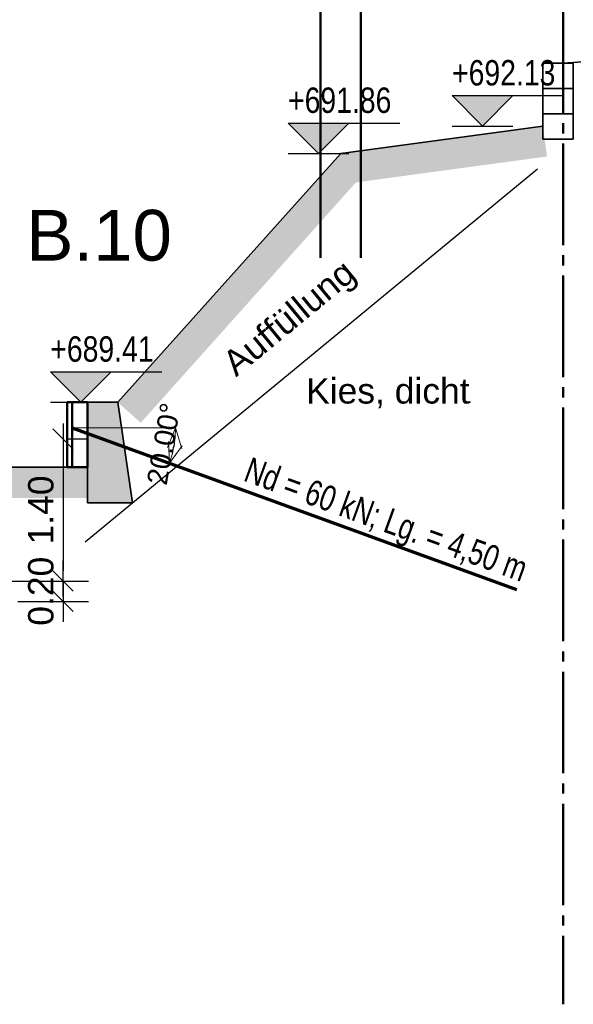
# Model space of a CAD drawing. Header units: metres. Extents: x 1 to 118, y 1 to 83.
# Tile 3 of 35: x 14.64 to 20.09, y 32.08 to 41.78. Entities that reach past the tile are written whole.
import ezdxf

# ---------------------------------------------------------------- set-up
doc = ezdxf.new("R2010")
doc.units = ezdxf.units.M
doc.linetypes.add('ACHSE3', pattern=[1.25, 1, -0.1, 0.05, -0.1])
doc.linetypes.add('DURCHG', pattern=[0])
for name, color, linetype in [('B_ume', 7, 'Continuous'), ('Bestand', 7, 'Continuous'), ('Bodenprofil', 7, 'Continuous'), ('Gel_nde', 7, 'Continuous'), ('Grundst_cksgrenze', 7, 'Continuous'), ('MAKET', 7, 'Continuous'), ('N_gel', 7, 'Continuous'), ('Spritzbetonwand', 7, 'Continuous'), ('TEXTE', 7, 'Continuous')]:
    doc.layers.add(name, color=color, linetype=linetype)
doc.styles.add('Arial', font='arial.ttf')
doc.dimstyles.new('ISBPFEIL06E', dxfattribs={"dimtxt": 0.2, "dimasz": 0.1, "dimexe": 0.15, "dimexo": 1.1, "dimgap": 0, "dimtad": 1, "dimzin": 0, "dimdsep": 46, "dimtxsty": 'Arial', "dimblk": 'ID60', "dimblk1": 'ID60', "dimblk2": 'ID60', "dimsah": 1, "dimcen": 0.09, "dimse1": 1, "dimse2": 1, "dimclrd": 7, "dimclre": 7, "dimclrt": 7, "dimazin": 0, "dimtfac": 1, "dimtdec": 4, "dimtix": 1, "dimtmove": 2, "dimatfit": 3, "dimfxl": 1, "dimtvp": 0.005, "dimtolj": 1, "dimtzin": 0, "dimarcsym": 0})
doc.dimstyles.new('ISBSTRICH4E', dxfattribs={"dimtxt": 0.25, "dimasz": 0.1, "dimexe": 0.25, "dimexo": 1, "dimgap": 0.09, "dimtad": 1, "dimzin": 0, "dimdsep": 46, "dimtxsty": 'Arial', "dimblk": 'ID4', "dimblk1": 'ID4', "dimblk2": 'ID4', "dimsah": 1, "dimcen": 0.09, "dimdle": 0.15, "dimclrd": 7, "dimclre": 7, "dimclrt": 7, "dimazin": 0, "dimtfac": 1, "dimtdec": 4, "dimtix": 1, "dimtmove": 2, "dimatfit": 3, "dimfxl": 1, "dimtvp": 0.004, "dimtolj": 1, "dimtzin": 0, "dimarcsym": 0})

# ---------------------------------------------------------------- blocks, each defined once
blk = doc.blocks.new('DIM100')
at = {"layer": 'MAKET', "color": 4}
for p in [(19.7928, 40.7282), (17.8001, 40.4582), (19.0722, 38.0082)]:
    blk.add_point(p, dxfattribs=at)
blk = doc.blocks.new('DIM104')
at = {"layer": 'MAKET', "color": 7, "linetype": 'DURCHG', "lineweight": 25}
for p, q in [((15.2389, 38.0082), (14.9389, 38.3082)), ((14.9389, 38.3082), (16.0389, 38.3082)), ((15.5389, 38.3082), (15.2389, 38.0082)), ((14.9389, 38.0082), (15.5389, 38.0082))]:
    blk.add_line(p, q, dxfattribs=at)
at = {"layer": 'MAKET', "color": 7, "style": 'Arial', "width": 0.8}
blk.add_text('+689.05', height=0.25, dxfattribs=at).set_placement((12.0368, 38.0482))
blk = doc.blocks.new('DIM105')
at = {"layer": 'MAKET', "color": 7, "linetype": 'DURCHG', "lineweight": 25}
for p, q in [((17.5819, 40.4582), (17.2819, 40.7582)), ((17.2819, 40.7582), (18.3819, 40.7582)), ((17.8819, 40.7582), (17.5819, 40.4582)), ((17.2819, 40.4582), (17.8819, 40.4582))]:
    blk.add_line(p, q, dxfattribs=at)
at = {"layer": 'MAKET', "color": 7, "style": 'Arial', "width": 0.8}
blk.add_text('+689.41', height=0.25, dxfattribs=at).set_placement((14.9389, 38.4082))
blk = doc.blocks.new('DIM106')
at = {"layer": 'MAKET', "color": 7, "linetype": 'DURCHG', "lineweight": 25}
for p, q in [((19.1982, 40.7282), (18.8982, 41.0282)), ((18.8982, 41.0282), (19.9982, 41.0282)), ((19.4982, 41.0282), (19.1982, 40.7282)), ((18.8982, 40.7282), (19.4982, 40.7282))]:
    blk.add_line(p, q, dxfattribs=at)
at = {"layer": 'MAKET', "color": 7, "style": 'Arial', "width": 0.8}
blk.add_text('+691.86', height=0.25, dxfattribs=at).set_placement((17.2819, 40.8582))
blk = doc.blocks.new('DIM107')
at = {"layer": 'MAKET', "color": 7, "linetype": 'DURCHG', "lineweight": 25}
for p, q in [((21.4574, 41.4282), (21.1574, 41.7282)), ((21.1574, 41.7282), (22.2574, 41.7282)), ((21.7574, 41.7282), (21.4574, 41.4282)), ((21.1574, 41.4282), (21.7574, 41.4282))]:
    blk.add_line(p, q, dxfattribs=at)
at = {"layer": 'MAKET', "color": 7, "style": 'Arial', "width": 0.8}
blk.add_text('+692.13', height=0.25, dxfattribs=at).set_placement((18.8982, 41.1282))
blk = doc.blocks.new('ID60')
at = {"color": 7, "linetype": 'DURCHG', "lineweight": 18}
for p, q in [((-2, 0.7), (0, 0)), ((0, 0), (-2, -0.7)), ((0, 0), (-1, 0))]:
    blk.add_line(p, q, dxfattribs=at)
blk = doc.blocks.new('*D167')
at = {"layer": 'Defpoints', "color": 0}
for p in [(15.1544, 37.7582), (16.1733, 37.7582), (16.1459, 37.5232), (16.1119, 37.4097)]:
    blk.add_point(p, dxfattribs=at)
at = {"layer": 'N_gel', "color": 7, "lineweight": -2}
blk.add_arc((15.1544, 37.7582), 1.0189, 345.62549, 354.37451, dxfattribs=at)
at = {"layer": 'N_gel', "color": 7, "lineweight": -2, "xscale": 0.1, "yscale": 0.1, "zscale": 0.1}
for p, rotation in [((16.1733, 37.7582), 87.1872558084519), ((16.1119, 37.4097), 252.812744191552)]:
    blk.add_blockref('ID60', p, dxfattribs=dict(at, rotation=rotation))
at = {"layer": 'N_gel', "color": 7, "insert": (16.0573, 37.599), "char_height": 0.2, "attachment_point": 5, "rotation": 80, "style": 'Arial'}
blk.add_mtext('\\A1;20.00%%d', dxfattribs=at)
blk = doc.blocks.new('ID4')
at = {"color": 7, "linetype": 'DURCHG', "lineweight": 25}
for p, q in [((-1, -1), (1, 1)), ((1.5, 0), (-1, 0))]:
    blk.add_line(p, q, dxfattribs=at)
blk = doc.blocks.new('*D352')
at = {"layer": 'Defpoints', "color": 0}
for p in [(14.1184, 37.6482), (12.7543, 36.2482), (15.0639, 36.2482)]:
    blk.add_point(p, dxfattribs=at)
at = {"layer": 'MAKET', "color": 7, "lineweight": -2}
for p, q in [((15.1184, 37.6482), (15.3139, 37.6482)), ((15.0639, 37.5482), (15.0639, 36.3482)), ((13.7543, 36.2482), (15.3139, 36.2482))]:
    blk.add_line(p, q, dxfattribs=at)
at = {"layer": 'MAKET', "color": 7, "lineweight": -2, "xscale": 0.1, "yscale": 0.1, "zscale": 0.1}
for p, rotation in [((15.0639, 37.6482), 90), ((15.0639, 36.2482), 270)]:
    blk.add_blockref('ID4', p, dxfattribs=dict(at, rotation=rotation))
at = {"layer": 'MAKET', "color": 7, "insert": (14.8463, 36.9482), "char_height": 0.25, "attachment_point": 5, "rotation": 90, "style": 'Arial'}
blk.add_mtext('\\A1;1.40', dxfattribs=at)
blk = doc.blocks.new('*D353')
at = {"layer": 'Defpoints', "color": 0}
for p in [(12.7543, 36.2482), (13.6184, 36.0482), (15.0639, 36.0482)]:
    blk.add_point(p, dxfattribs=at)
at = {"layer": 'MAKET', "color": 7, "lineweight": -2}
for p, q in [((15.0639, 36.3482), (15.0639, 36.4482)), ((13.7543, 36.2482), (15.3139, 36.2482)), ((15.0639, 36.2482), (15.0639, 36.0482)), ((14.6184, 36.0482), (15.3139, 36.0482)), ((15.0639, 35.9482), (15.0639, 35.8482))]:
    blk.add_line(p, q, dxfattribs=at)
at = {"layer": 'MAKET', "color": 7, "lineweight": -2, "xscale": 0.1, "yscale": 0.1, "zscale": 0.1}
for p, rotation in [((15.0639, 36.2482), 270), ((15.0639, 36.0482), 90)]:
    blk.add_blockref('ID4', p, dxfattribs=dict(at, rotation=rotation))
at = {"layer": 'MAKET', "color": 7, "insert": (14.8463, 36.1482), "char_height": 0.25, "attachment_point": 5, "rotation": 90, "style": 'Arial'}
blk.add_mtext('\\A1;0.20', dxfattribs=at)

msp = doc.modelspace()

# ---------------------------------------------------------------- hatches: boundary and pattern name
at = {"layer": 'Bestand'}
msp.add_hatch(color=7, dxfattribs=at).paths.add_polyline_path([(15.3044, 38.0082), (15.3044, 37.0182), (15.7491, 37.0182), (15.6045, 38.0082), (15.3044, 38.0082)])
at = {"layer": 'Gel_nde'}
for points in [[(17.8001, 40.4582), (19.8294, 40.4582), (19.7928, 40.7282)], [(17.6195, 40.2567), (18.025, 40.2567), (17.8001, 40.4582)], [(17.8041, 40.4289), (19.8334, 40.4289), (19.8294, 40.4582), (17.8001, 40.4582)], [(17.8407, 40.1589), (19.8334, 40.4289), (17.8041, 40.4289)], [(15.6045, 38.0082), (16.01, 38.0082), (18.025, 40.2567), (17.6195, 40.2567)], [(15.8294, 37.8067), (16.01, 38.0082), (15.6045, 38.0082)], [(14.1184, 37.0662), (15.3044, 37.0662), (15.3044, 37.3682), (14.1184, 37.3682)]]:
    msp.add_hatch(color=7, dxfattribs=at).paths.add_polyline_path(points)
at = {"layer": 'MAKET'}
for points in [[(19.1982, 40.7282), (19.4982, 41.0282), (18.8982, 41.0282)], [(17.5819, 40.4582), (17.8819, 40.7582), (17.2819, 40.7582)], [(15.2389, 38.0082), (15.5389, 38.3082), (14.9389, 38.3082)]]:
    msp.add_hatch(color=7, dxfattribs=at).paths.add_polyline_path(points)

# ---------------------------------------------------------------- linework, layer by layer
at = {"layer": 'B_ume', "color": 84, "linetype": 'DURCHG', "lineweight": 50}
for p, q in [((17.6001, 39.4296), (17.6001, 43.377)), ((18.0001, 39.4296), (18.0001, 43.377))]:
    msp.add_line(p, q, dxfattribs=at)
at = {"layer": 'Bestand', "color": 7, "linetype": 'DURCHG', "lineweight": 35}
for p, q in [((15.3044, 37.0182), (15.3044, 38.0082)), ((15.3044, 38.0082), (15.6044, 38.0082)), ((15.6045, 38.0082), (15.7491, 37.0182)), ((15.3044, 37.0182), (15.7491, 37.0182))]:
    msp.add_line(p, q, dxfattribs=at)
at = {"layer": 'Bodenprofil', "color": 84, "linetype": 'DURCHG', "lineweight": 25}
msp.add_line((15.2832, 36.6343), (19.7408, 40.3081), dxfattribs=at)
at = {"layer": 'Gel_nde', "color": 7, "linetype": 'DURCHG', "lineweight": 35}
for p, q in [((19.9928, 41.3482), (21.1381, 41.4282)), ((19.7928, 41.3482), (20.0928, 41.3482)), ((19.7928, 41.3482), (19.7928, 40.8482)), ((20.0928, 41.3482), (20.0928, 40.8482)), ((19.7928, 41.0982), (20.0928, 41.0982)), ((19.7928, 40.8482), (20.0928, 40.8482)), ((19.7928, 40.8482), (19.7928, 40.5982)), ((20.0928, 40.8482), (20.0928, 40.5982)), ((19.7928, 40.7282), (17.8001, 40.4582)), ((19.7928, 40.5982), (20.0928, 40.5982)), ((17.8001, 40.4582), (15.6045, 38.0082)), ((14.1184, 37.3682), (15.3044, 37.3682))]:
    msp.add_line(p, q, dxfattribs=at)
at = {"layer": 'Grundst_cksgrenze', "color": 54, "linetype": 'ACHSE3', "lineweight": 50}
msp.add_line((19.9928, 47.0561), (19.9928, 32.0806), dxfattribs=at)
at = {"layer": 'N_gel', "color": 7, "linetype": 'DURCHG', "lineweight": 70}
msp.add_line((15.1544, 37.7582), (19.533, 36.1645), dxfattribs=at)
at = {"layer": 'N_gel', "color": 7, "linetype": 'DURCHG', "lineweight": 18}
msp.add_line((16.1733, 37.7582), (15.1544, 37.7582), dxfattribs=at)
at = {"layer": 'Spritzbetonwand', "color": 140, "linetype": 'DURCHG', "lineweight": 50}
for p, q in [((15.1044, 38.0082), (15.3044, 38.0082)), ((15.1044, 37.3682), (15.1044, 38.0082)), ((15.1544, 37.3682), (15.1544, 38.0082)), ((15.3044, 37.3682), (15.3044, 38.0082)), ((15.1044, 37.3682), (15.3044, 37.3682))]:
    msp.add_line(p, q, dxfattribs=at)

# ---------------------------------------------------------------- block references
for name in ['DIM107', 'DIM100', 'DIM106', 'DIM105', 'DIM104']:
    msp.add_blockref(name, (0, 0))

# ---------------------------------------------------------------- texts
at = {"layer": 'Bodenprofil', "color": 84, "style": 'Arial'}
msp.add_text('Auffüllung', height=0.25, rotation=39.5, dxfattribs=at).set_placement((16.7692, 38.2532))
msp.add_text('Kies, dicht', height=0.25, dxfattribs=at).set_placement((17.4596, 37.9961))
at = {"layer": 'N_gel', "color": 7, "style": 'Arial', "width": 0.75}
msp.add_text('Nd = 60 kN; Lg. = 4,50 m', height=0.25, rotation=340, dxfattribs=at).set_placement((16.8308, 37.2398))
at = {"layer": 'TEXTE', "color": 7, "style": 'Arial'}
msp.add_text('B.10', height=0.5, dxfattribs=at).set_placement((14.7005, 39.4033))

# ---------------------------------------------------------------- dimensions: what is measured, and where the dimension line sits
at = {"layer": 'MAKET'}
for base, p1, p2, picture, middle in [((15.0639, 36.2482), (14.1184, 37.6482), (12.7543, 36.2482), '*D352', (14.8463, 36.9482)), ((15.0639, 36.0482), (12.7543, 36.2482), (13.6184, 36.0482), '*D353', (14.8463, 36.1482))]:
    dim = msp.add_linear_dim(base=base, p1=p1, p2=p2, angle=90, dimstyle='ISBSTRICH4E', override={"dimasz": 0.1}, dxfattribs=at)
    dim.commit()
    dim.dimension.update_dxf_attribs({"geometry": picture, "text_midpoint": middle})
at = {"layer": 'N_gel'}
dim = msp.add_angular_dim_3p(base=(16.1459, 37.5232), center=(15.1544, 37.7582), p1=(16.1119, 37.4097), p2=(16.1733, 37.7582), dimstyle='ISBPFEIL06E', override={"dimasz": 0.1}, dxfattribs=at)
dim.commit()
dim.dimension.update_dxf_attribs({"geometry": '*D167', "text_midpoint": (16.0573, 37.599)})

doc.saveas('drawing.dxf')
